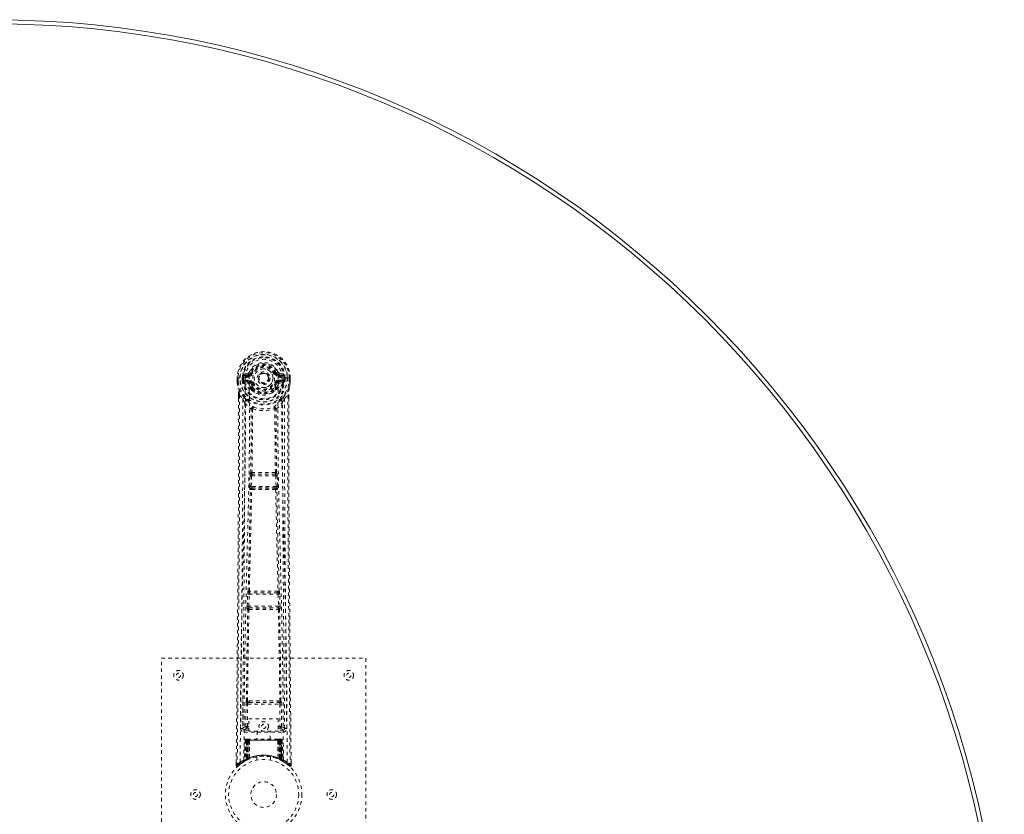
# Model space of a CAD drawing. Header units: inches. Extents: x 20.7 to 104.2, y 28.9 to 88.4.
# Tile 4 of 4: x 75.2 to 104.2, y 65 to 88.4. Entities that reach past the tile are written whole.
import ezdxf

# ---------------------------------------------------------------- set-up
doc = ezdxf.new("R2010")
doc.units = ezdxf.units.IN
doc.header["$MEASUREMENT"] = 0
doc.linetypes.add('SLD-Dashed', pattern=[0.075, 0.05, -0.025])
doc.linetypes.add('SLD-Solid', pattern=[0])

msp = doc.modelspace()

# ---------------------------------------------------------------- linework, layer by layer
at = {"color": 7, "linetype": 'SLD-Dashed', "lineweight": 0}
for p, q in [((81.628, 77.858), (81.629, 77.741)), ((81.632, 77.858), (81.628, 77.858)), ((81.63, 77.859), (81.63, 77.741)), ((81.686, 77.858), (81.632, 77.858)), ((81.658, 77.857), (81.659, 77.741)), ((81.709, 77.857), (81.686, 77.858)), ((81.714, 77.857), (81.709, 77.857)), ((81.865, 77.857), (81.714, 77.857)), ((81.78, 77.784), (81.78, 77.856)), ((81.78, 77.784), (81.809, 77.786)), ((81.78, 77.784), (81.78, 77.784)), ((81.815, 77.857), (81.809, 77.857)), ((81.809, 77.857), (81.809, 77.786)), ((81.81, 77.785), (81.815, 77.766)), ((81.815, 77.779), (81.815, 77.857)), ((81.951, 78.002), (81.833, 77.978)), ((81.85, 77.79), (81.85, 77.76)), ((81.85, 77.79), (81.979, 77.79)), ((81.863, 77.942), (81.979, 77.962)), ((81.863, 77.942), (81.863, 77.912)), ((81.979, 77.942), (81.863, 77.942)), ((81.979, 77.912), (81.863, 77.912)), ((81.979, 77.962), (81.979, 77.942)), ((81.979, 77.912), (81.979, 77.942)), ((81.979, 77.79), (81.979, 77.76)), ((81.984, 78.029), (82.039, 78.006)), ((82.035, 77.998), (82.039, 78.006)), ((82.039, 78.006), (82.061, 77.996)), ((82.564, 77.859), (82.565, 77.851)), ((82.565, 77.851), (82.564, 77.835)), ((82.755, 77.996), (82.777, 78.006)), ((82.777, 78.006), (82.781, 77.997)), ((82.837, 77.962), (82.953, 77.942)), ((82.837, 77.962), (82.837, 77.942)), ((82.953, 77.942), (82.837, 77.942)), ((82.837, 77.912), (82.837, 77.942)), ((82.953, 77.912), (82.837, 77.912)), ((82.837, 77.79), (82.837, 77.76)), ((82.837, 77.79), (82.966, 77.79)), ((82.984, 77.978), (82.865, 78.002)), ((82.951, 77.858), (82.951, 77.857)), ((83.102, 77.857), (82.951, 77.857)), ((82.953, 77.912), (82.953, 77.942)), ((82.966, 77.76), (82.966, 77.79)), ((83.001, 77.857), (83.007, 77.857)), ((83.001, 77.779), (83.001, 77.857)), ((83.006, 77.785), (83.001, 77.766)), ((83.007, 77.786), (83.007, 77.857)), ((83.007, 77.786), (83.036, 77.784)), ((83.037, 77.857), (83.036, 77.784)), ((83.036, 77.784), (83.036, 77.784)), ((83.037, 77.857), (83.037, 77.857)), ((83.108, 77.857), (83.102, 77.857)), ((83.131, 77.858), (83.108, 77.857)), ((83.184, 77.858), (83.131, 77.858)), ((83.158, 77.741), (83.158, 77.857)), ((83.188, 77.858), (83.184, 77.858)), ((83.186, 77.741), (83.187, 77.859)), ((83.188, 77.858), (83.187, 77.741)), ((81.629, 77.741), (81.629, 77.737)), ((81.815, 77.766), (81.815, 77.779)), ((81.821, 77.742), (81.825, 77.738)), ((81.835, 77.727), (81.825, 77.737)), ((81.835, 77.727), (81.95, 77.706)), ((81.979, 77.735), (81.85, 77.76)), ((81.85, 77.76), (81.979, 77.76)), ((81.979, 77.735), (81.979, 77.76)), ((82.034, 77.694), (82.027, 77.705)), ((82.061, 77.705), (82.034, 77.694)), ((82.037, 77.545), (82.036, 77.568)), ((82.055, 77.5), (82.044, 77.518)), ((82.06, 77.573), (82.06, 77.55)), ((82.782, 77.694), (82.755, 77.705)), ((82.756, 77.55), (82.756, 77.573)), ((82.773, 77.518), (82.761, 77.5)), ((82.779, 77.545), (82.78, 77.568)), ((82.789, 77.706), (82.782, 77.694)), ((82.966, 77.76), (82.837, 77.735)), ((82.837, 77.735), (82.837, 77.76)), ((82.837, 77.76), (82.966, 77.76)), ((82.866, 77.706), (82.981, 77.727)), ((82.992, 77.738), (82.981, 77.727)), ((82.981, 77.727), (82.981, 77.727)), ((82.981, 77.727), (82.981, 77.727)), ((82.992, 77.738), (82.995, 77.742)), ((83.001, 77.766), (83.001, 77.779)), ((83.187, 77.737), (83.187, 77.741)), ((81.671, 77.359), (81.671, 77.257)), ((81.673, 77.358), (81.673, 77.256)), ((81.701, 77.357), (81.797, 77.242)), ((81.857, 77.13), (81.797, 77.242)), ((83.019, 77.242), (82.96, 77.13)), ((83.019, 77.242), (83.115, 77.357)), ((83.143, 77.269), (83.144, 77.358)), ((83.145, 77.359), (83.145, 77.27)), ((81.998, 74.677), (82.01, 74.986)), ((82.01, 74.986), (82.012, 75.02)), ((82.029, 75.076), (82.028, 75.076)), ((82.042, 74.675), (82.054, 74.984)), ((82.054, 74.984), (82.762, 74.984)), ((82.072, 75.029), (82.073, 75.029)), ((82.744, 75.029), (82.072, 75.029)), ((82.743, 75.029), (82.744, 75.029)), ((82.762, 74.984), (82.774, 74.675)), ((82.788, 75.076), (82.787, 75.076)), ((82.807, 74.986), (82.804, 75.02)), ((82.819, 74.677), (82.807, 74.986)), ((82.774, 74.675), (82.042, 74.675)), ((82.065, 74.626), (82.052, 74.631)), ((82.052, 74.631), (82.764, 74.631)), ((82.764, 74.631), (82.751, 74.626)), ((82.02, 74.583), (82.008, 74.587)), ((82.796, 74.583), (82.808, 74.587)), ((81.928, 71.155), (81.939, 71.508)), ((81.953, 71.598), (81.952, 71.598)), ((81.973, 71.154), (81.984, 71.506)), ((81.984, 71.506), (82.833, 71.506)), ((81.997, 71.551), (81.997, 71.551)), ((82.819, 71.551), (81.997, 71.551)), ((82.819, 71.551), (82.819, 71.551)), ((82.833, 71.506), (82.843, 71.154)), ((82.864, 71.598), (82.863, 71.598)), ((82.888, 71.155), (82.877, 71.508)), ((82.843, 71.154), (81.973, 71.154)), ((81.935, 71.065), (81.941, 71.062)), ((81.986, 71.106), (81.98, 71.109)), ((81.98, 71.109), (82.836, 71.109)), ((82.836, 71.109), (82.83, 71.106)), ((82.875, 71.062), (82.881, 71.065)), ((79.408, 61.627), (79.408, 69.627)), ((79.408, 69.627), (85.408, 69.627)), ((85.408, 69.627), (85.408, 61.627)), ((81.799, 68.384), (81.792, 67.57)), ((81.884, 67.624), (81.891, 68.284)), ((81.929, 67.623), (81.936, 68.283)), ((81.982, 68.374), (81.933, 68.373)), ((81.936, 68.283), (82.881, 68.283)), ((81.945, 68.327), (81.992, 68.327)), ((81.992, 68.327), (82.824, 68.327)), ((82.824, 68.327), (82.872, 68.327)), ((82.883, 68.373), (82.834, 68.374)), ((82.881, 68.283), (82.888, 67.623)), ((82.932, 67.624), (82.925, 68.284)), ((83.024, 67.57), (83.017, 68.384)), ((81.971, 67.85), (82.832, 67.85)), ((81.971, 67.484), (81.971, 67.85)), ((82.832, 67.85), (82.832, 67.484)), ((81.791, 67.567), (81.795, 67.549)), ((81.792, 67.57), (81.792, 67.569)), ((81.792, 67.569), (81.792, 67.559)), ((81.836, 67.521), (81.836, 67.461)), ((81.971, 67.521), (81.836, 67.521)), ((81.836, 67.461), (82.98, 67.461)), ((81.929, 67.578), (81.929, 67.623)), ((81.971, 67.623), (81.929, 67.623)), ((81.971, 67.578), (81.929, 67.578)), ((82.832, 67.484), (81.971, 67.484)), ((82.213, 67.484), (82.213, 67.252)), ((82.603, 67.252), (82.603, 67.484)), ((82.832, 67.623), (82.888, 67.623)), ((82.832, 67.578), (82.888, 67.578)), ((82.98, 67.521), (82.832, 67.521)), ((82.932, 67.624), (82.888, 67.623)), ((82.888, 67.578), (82.888, 67.623)), ((82.98, 67.461), (82.98, 67.521)), ((83.021, 67.549), (83.025, 67.567)), ((83.024, 67.569), (83.024, 67.57)), ((83.024, 67.559), (83.024, 67.569)), ((81.862, 67.223), (81.841, 66.617)), ((81.875, 67.223), (81.854, 66.625)), ((81.875, 67.223), (81.862, 67.223)), ((81.896, 67.227), (81.873, 66.633)), ((81.893, 67.223), (81.873, 66.636)), ((81.892, 67.252), (81.889, 67.251)), ((81.96, 67.223), (81.893, 67.223)), ((81.894, 67.252), (81.894, 67.252)), ((81.901, 67.223), (81.9, 66.666)), ((81.901, 67.252), (81.901, 67.25)), ((81.906, 67.252), (81.901, 67.252)), ((81.915, 67.252), (81.905, 67.252)), ((81.906, 67.223), (82.911, 67.223)), ((81.906, 66.668), (81.906, 67.223)), ((81.914, 66.672), (81.914, 67.223)), ((81.919, 67.252), (81.915, 67.252)), ((81.918, 67.223), (81.918, 66.674)), ((82.898, 67.223), (81.918, 67.223)), ((81.99, 67.252), (81.923, 67.252)), ((81.933, 67.223), (81.932, 66.681)), ((81.936, 67.223), (81.933, 67.223)), ((81.936, 67.223), (82.88, 67.223)), ((81.936, 66.683), (81.936, 67.223)), ((81.941, 66.671), (81.96, 67.223)), ((81.962, 67.223), (81.942, 66.672)), ((81.96, 67.223), (81.962, 67.223)), ((81.985, 66.7), (81.99, 67.224)), ((81.992, 67.223), (81.987, 66.701)), ((81.992, 67.223), (81.99, 67.224)), ((82.824, 67.252), (81.992, 67.252)), ((82.824, 67.223), (81.992, 67.223)), ((82.826, 67.224), (82.824, 67.223)), ((82.829, 66.701), (82.824, 67.223)), ((82.893, 67.252), (82.826, 67.252)), ((82.826, 67.224), (82.831, 66.7)), ((82.855, 67.223), (82.856, 67.223)), ((82.874, 66.672), (82.855, 67.223)), ((82.923, 67.223), (82.856, 67.223)), ((82.856, 67.223), (82.875, 66.671)), ((82.883, 67.223), (82.88, 67.223)), ((82.88, 67.223), (82.88, 66.683)), ((82.884, 66.681), (82.883, 67.223)), ((82.901, 67.252), (82.897, 67.252)), ((82.898, 66.674), (82.898, 67.223)), ((82.911, 67.252), (82.901, 67.252)), ((82.902, 67.223), (82.902, 66.672)), ((82.915, 67.252), (82.91, 67.252)), ((82.911, 67.223), (82.911, 66.668)), ((82.916, 66.666), (82.916, 67.223)), ((82.943, 66.633), (82.92, 67.227)), ((82.923, 67.252), (82.923, 67.252)), ((82.923, 67.223), (82.943, 66.636)), ((82.928, 67.251), (82.924, 67.252)), ((82.941, 67.223), (82.962, 66.625)), ((82.954, 67.223), (82.941, 67.223)), ((82.954, 67.223), (82.976, 66.617)), ((81.602, 66.571), (81.601, 66.486)), ((81.651, 66.463), (81.753, 66.544)), ((81.762, 66.551), (81.823, 66.588)), ((81.826, 66.593), (81.839, 66.6)), ((81.841, 66.617), (81.854, 66.625)), ((81.858, 66.611), (81.924, 66.645)), ((81.873, 66.636), (81.941, 66.671)), ((81.88, 66.642), (81.885, 66.641)), ((81.9, 66.666), (81.906, 66.668)), ((81.913, 66.64), (81.9, 66.666)), ((81.913, 66.64), (81.904, 66.635)), ((81.918, 66.642), (81.906, 66.668)), ((81.918, 66.642), (81.913, 66.64)), ((81.926, 66.646), (81.914, 66.672)), ((81.93, 66.648), (81.918, 66.674)), ((81.944, 66.655), (81.918, 66.642)), ((81.924, 66.645), (81.925, 66.646)), ((81.926, 66.646), (81.93, 66.648)), ((81.944, 66.655), (81.932, 66.681)), ((81.948, 66.656), (81.936, 66.683)), ((81.942, 66.672), (81.941, 66.671)), ((81.985, 66.7), (81.987, 66.701)), ((81.988, 66.673), (81.991, 66.674)), ((82.208, 66.734), (82.208, 66.638)), ((82.608, 66.638), (82.608, 66.734)), ((82.825, 66.674), (82.828, 66.673)), ((82.829, 66.701), (82.831, 66.7)), ((82.88, 66.683), (82.868, 66.656)), ((82.872, 66.655), (82.868, 66.656)), ((82.884, 66.681), (82.872, 66.655)), ((82.875, 66.671), (82.874, 66.672)), ((82.875, 66.671), (82.943, 66.636)), ((82.898, 66.674), (82.886, 66.648)), ((82.886, 66.648), (82.89, 66.646)), ((82.902, 66.672), (82.89, 66.646)), ((82.891, 66.646), (82.892, 66.645)), ((82.892, 66.645), (82.958, 66.611)), ((82.911, 66.668), (82.898, 66.642)), ((82.903, 66.64), (82.898, 66.642)), ((82.916, 66.666), (82.903, 66.64)), ((82.911, 66.668), (82.916, 66.666)), ((82.962, 66.625), (82.976, 66.617)), ((82.977, 66.6), (82.99, 66.593)), ((83.215, 66.486), (83.214, 66.57)), ((81.601, 66.485), (81.631, 66.485))]:
    msp.add_line(p, q, dxfattribs=at)
at = {"color": 7, "linetype": 'SLD-Dashed', "lineweight": 0, "flags": 128}
for points in [[(81.982, 77.887), (81.988, 77.965), (82.011, 78.041), (82.05, 78.111), (82.104, 78.172), (82.169, 78.221), (82.244, 78.258), (82.324, 78.28), (82.408, 78.288), (82.492, 78.28), (82.572, 78.258), (82.647, 78.221), (82.713, 78.172), (82.766, 78.111), (82.806, 78.041), (82.828, 77.965), (82.834, 77.887)], [(81.628, 77.858), (81.628, 77.858), (81.629, 77.858), (81.632, 77.858), (81.635, 77.858), (81.64, 77.857), (81.646, 77.857), (81.652, 77.857), (81.658, 77.857)], [(81.72, 66.579), (81.726, 68.17), (81.744, 69.759), (81.774, 71.345), (81.812, 72.928), (81.842, 74.168), (81.865, 75.404), (81.875, 76.634), (81.865, 77.857)], [(81.81, 77.785), (81.81, 77.786), (81.809, 77.786)], [(81.815, 77.779), (81.831, 77.787), (81.85, 77.79)], [(81.863, 77.912), (81.84, 77.916), (81.82, 77.929)], [(81.829, 66.635), (81.835, 68.221), (81.856, 69.806), (81.889, 71.388), (81.929, 72.967), (81.961, 74.204), (81.985, 75.437), (81.995, 76.666), (81.982, 77.887)], [(82.089, 77.985), (82.084, 77.987), (82.079, 77.989), (82.074, 77.991), (82.07, 77.993), (82.066, 77.994), (82.064, 77.995), (82.062, 77.996), (82.061, 77.996)], [(82.727, 77.985), (82.732, 77.987), (82.737, 77.989), (82.742, 77.991), (82.746, 77.993), (82.75, 77.994), (82.752, 77.995), (82.754, 77.996), (82.755, 77.996)], [(82.987, 66.635), (82.981, 68.221), (82.96, 69.806), (82.927, 71.388), (82.887, 72.967), (82.855, 74.204), (82.831, 75.437), (82.822, 76.666), (82.834, 77.887)], [(83.096, 66.579), (83.091, 68.17), (83.072, 69.759), (83.042, 71.345), (83.004, 72.928), (82.974, 74.168), (82.951, 75.404), (82.941, 76.634), (82.951, 77.857)], [(82.996, 77.929), (82.977, 77.916), (82.953, 77.912)], [(82.966, 77.79), (82.985, 77.787), (83.001, 77.779)], [(83.007, 77.786), (83.007, 77.786), (83.006, 77.785)], [(83.007, 77.857), (83.01, 77.857), (83.017, 77.857), (83.026, 77.857), (83.037, 77.857)], [(83.158, 77.857), (83.164, 77.857), (83.171, 77.857), (83.176, 77.857), (83.181, 77.857), (83.184, 77.858), (83.187, 77.858), (83.188, 77.858), (83.188, 77.858)], [(81.629, 77.741), (81.642, 77.646), (81.658, 77.571)], [(81.629, 77.737), (81.63, 77.737), (81.632, 77.737), (81.635, 77.738), (81.638, 77.738), (81.643, 77.739), (81.648, 77.74), (81.653, 77.74), (81.659, 77.741)], [(81.659, 77.741), (81.652, 77.741), (81.646, 77.741), (81.64, 77.741), (81.636, 77.741), (81.632, 77.741), (81.63, 77.741), (81.629, 77.741), (81.629, 77.741)], [(81.629, 77.737), (81.641, 77.649), (81.659, 77.56)], [(81.658, 77.571), (81.658, 77.565), (81.659, 77.56)], [(81.839, 77.282), (81.739, 77.405), (81.659, 77.56)], [(81.977, 77.683), (81.964, 77.7), (81.95, 77.706)], [(82.036, 77.568), (82.006, 77.618), (81.977, 77.683)], [(82.034, 77.694), (82.06, 77.633), (82.089, 77.586)], [(82.055, 77.5), (82.13, 77.441), (82.181, 77.414)], [(82.089, 77.717), (82.084, 77.715), (82.079, 77.713), (82.074, 77.711), (82.07, 77.709), (82.066, 77.707), (82.064, 77.706), (82.062, 77.706), (82.061, 77.705)], [(82.635, 77.414), (82.686, 77.441), (82.761, 77.5)], [(82.727, 77.717), (82.732, 77.715), (82.737, 77.713), (82.742, 77.711), (82.746, 77.709), (82.75, 77.707), (82.752, 77.706), (82.754, 77.706), (82.755, 77.705)], [(82.78, 77.568), (82.811, 77.618), (82.839, 77.683)], [(82.839, 77.683), (82.852, 77.7), (82.866, 77.706)], [(82.977, 77.282), (83.077, 77.406), (83.157, 77.56)], [(83.157, 77.56), (83.174, 77.638), (83.187, 77.737)], [(83.157, 77.56), (83.158, 77.565), (83.159, 77.571)], [(83.187, 77.741), (83.188, 77.741), (83.186, 77.741), (83.184, 77.741), (83.18, 77.741), (83.176, 77.741), (83.17, 77.741), (83.164, 77.741), (83.158, 77.741)], [(83.187, 77.737), (83.186, 77.737), (83.184, 77.737), (83.181, 77.738), (83.178, 77.738), (83.173, 77.739), (83.168, 77.74), (83.163, 77.74), (83.158, 77.741)], [(83.187, 77.741), (83.174, 77.646), (83.159, 77.571)], [(81.671, 77.257), (81.669, 74.64), (81.651, 71.924), (81.627, 69.203), (81.601, 66.485)], [(81.701, 77.357), (81.702, 76.543), (81.702, 75.695), (81.699, 74.811), (81.696, 74.009), (81.693, 73.491), (81.689, 72.949), (81.685, 72.383), (81.681, 71.819), (81.677, 71.331), (81.671, 70.684), (81.665, 69.996), (81.658, 69.267), (81.651, 68.59), (81.631, 66.485)], [(81.671, 77.359), (81.671, 77.358), (81.672, 77.358), (81.674, 77.358), (81.678, 77.358), (81.683, 77.357), (81.689, 77.357), (81.695, 77.357), (81.701, 77.357)], [(81.797, 77.242), (81.797, 76.502), (81.796, 75.73), (81.793, 74.927), (81.789, 74.161), (81.784, 73.385), (81.778, 72.609), (81.772, 71.853), (81.766, 71.128), (81.759, 70.452), (81.752, 69.696), (81.745, 68.986), (81.738, 68.289), (81.731, 67.567)], [(83.085, 67.567), (83.081, 67.943), (83.077, 68.372), (83.073, 68.842), (83.068, 69.266), (83.066, 69.489), (83.064, 69.712), (83.062, 69.934), (83.06, 70.187), (83.057, 70.442), (83.055, 70.689), (83.05, 71.193), (83.046, 71.66), (83.042, 72.092), (83.039, 72.515), (83.035, 73.005), (83.029, 73.846), (83.024, 74.694), (83.021, 75.571), (83.019, 76.426), (83.019, 77.242)], [(83.115, 77.357), (83.114, 76.619), (83.114, 75.839), (83.116, 75.016), (83.12, 74.15), (83.124, 73.354), (83.13, 72.524), (83.131, 72.333), (83.133, 72.141), (83.134, 71.947), (83.136, 71.814), (83.137, 71.684), (83.138, 71.548), (83.139, 71.407), (83.143, 70.954), (83.148, 70.449), (83.153, 69.894), (83.156, 69.542), (83.16, 69.17), (83.164, 68.767), (83.167, 68.392), (83.172, 67.901), (83.176, 67.465), (83.179, 67.084), (83.182, 66.757), (83.185, 66.485)], [(83.115, 77.357), (83.121, 77.357), (83.127, 77.357), (83.133, 77.357), (83.138, 77.358), (83.142, 77.358), (83.144, 77.358), (83.145, 77.358), (83.145, 77.359)], [(83.145, 77.27), (83.147, 74.641), (83.165, 71.923), (83.189, 69.204), (83.215, 66.485)], [(81.857, 77.13), (81.848, 73.943), (81.822, 70.755), (81.791, 67.567)], [(81.857, 77.13), (81.941, 77.032), (82.038, 76.945)], [(81.935, 77.194), (81.944, 77.185), (81.95, 77.179)], [(82.029, 75.076), (82.04, 76.008), (82.04, 76.937)], [(82.086, 76.954), (82.081, 76.964), (82.074, 76.97), (82.067, 76.974), (82.059, 76.974), (82.051, 76.971), (82.045, 76.965), (82.04, 76.956), (82.038, 76.945)], [(82.076, 76.944), (82.075, 76.014), (82.065, 75.081)], [(82.086, 76.954), (82.08, 76.95), (82.077, 76.947), (82.076, 76.946), (82.076, 76.944)], [(82.778, 76.945), (82.776, 76.956), (82.771, 76.965), (82.765, 76.971), (82.758, 76.974), (82.75, 76.974), (82.742, 76.97), (82.735, 76.964), (82.73, 76.954)], [(82.74, 76.944), (82.74, 76.946), (82.739, 76.947), (82.737, 76.95), (82.73, 76.954)], [(82.751, 75.081), (82.741, 76.014), (82.74, 76.944)], [(82.787, 75.076), (82.777, 76.008), (82.776, 76.937)], [(82.778, 76.945), (82.875, 77.032), (82.96, 77.13)], [(82.867, 77.179), (82.872, 77.185), (82.881, 77.194)], [(83.025, 67.567), (82.994, 70.755), (82.968, 73.943), (82.96, 77.13)], [(82.01, 74.986), (82.015, 74.986), (82.025, 74.985), (82.039, 74.985), (82.054, 74.984)], [(82.054, 74.984), (82.055, 74.993), (82.056, 75.001), (82.061, 75.016), (82.066, 75.025), (82.069, 75.028), (82.071, 75.029), (82.072, 75.029)], [(82.762, 74.984), (82.77, 74.985), (82.778, 74.985), (82.785, 74.985), (82.791, 74.985), (82.797, 74.986), (82.801, 74.986), (82.805, 74.986), (82.807, 74.986)], [(81.998, 74.677), (81.999, 74.677), (82.003, 74.677), (82.007, 74.677), (82.013, 74.677), (82.019, 74.676), (82.026, 74.676), (82.034, 74.676), (82.042, 74.675)], [(82.052, 74.631), (82.047, 74.635), (82.044, 74.644), (82.042, 74.659), (82.042, 74.667), (82.042, 74.675)], [(82.774, 74.675), (82.775, 74.667), (82.774, 74.659), (82.773, 74.644), (82.769, 74.635), (82.764, 74.631)], [(82.774, 74.675), (82.782, 74.676), (82.79, 74.676), (82.797, 74.676), (82.803, 74.677), (82.809, 74.677), (82.813, 74.677), (82.817, 74.677), (82.819, 74.677)], [(81.953, 71.598), (81.988, 73.093), (82.02, 74.583)], [(81.987, 71.6), (82.023, 73.096), (82.056, 74.588)], [(82.76, 74.588), (82.793, 73.096), (82.829, 71.6)], [(82.863, 71.598), (82.828, 73.093), (82.796, 74.583)], [(81.939, 71.508), (81.941, 71.541), (81.941, 71.543)], [(81.939, 71.508), (81.941, 71.508), (81.944, 71.507), (81.948, 71.507), (81.954, 71.507), (81.96, 71.507), (81.968, 71.507), (81.975, 71.506), (81.984, 71.506)], [(81.957, 71.578), (81.956, 71.58), (81.953, 71.598)], [(82.833, 71.506), (82.841, 71.506), (82.849, 71.507), (82.856, 71.507), (82.862, 71.507), (82.868, 71.507), (82.872, 71.507), (82.876, 71.508), (82.877, 71.508)], [(82.877, 71.508), (82.875, 71.541), (82.875, 71.543)], [(81.928, 71.155), (81.93, 71.155), (81.933, 71.155), (81.937, 71.155), (81.943, 71.154), (81.949, 71.154), (81.957, 71.154), (81.965, 71.154), (81.973, 71.154)], [(82.843, 71.154), (82.852, 71.154), (82.859, 71.154), (82.867, 71.154), (82.873, 71.154), (82.879, 71.155), (82.883, 71.155), (82.886, 71.155), (82.888, 71.155)], [(81.9, 68.372), (81.917, 69.718), (81.941, 71.062)], [(81.933, 68.373), (81.95, 69.72), (81.975, 71.065)], [(82.841, 71.065), (82.866, 69.72), (82.883, 68.373)], [(82.916, 68.372), (82.899, 69.718), (82.875, 71.062)], [(81.891, 68.284), (81.895, 68.284), (81.906, 68.284), (81.92, 68.283), (81.936, 68.283)], [(81.945, 68.327), (81.928, 68.331), (81.917, 68.339)], [(81.982, 68.374), (82.194, 68.374), (82.408, 68.374), (82.623, 68.374), (82.834, 68.374)], [(81.992, 68.327), (82.196, 68.328), (82.402, 68.328), (82.614, 68.328), (82.824, 68.327)], [(82.881, 68.283), (82.896, 68.283), (82.911, 68.284), (82.921, 68.284), (82.925, 68.284)], [(81.884, 67.624), (81.815, 67.595), (81.794, 67.569)], [(81.836, 67.521), (81.86, 67.55), (81.929, 67.578)], [(81.884, 67.624), (81.889, 67.624), (81.899, 67.624), (81.913, 67.623), (81.929, 67.623)], [(82.888, 67.578), (82.957, 67.55), (82.98, 67.521)], [(83.025, 67.567), (83.001, 67.595), (82.932, 67.624)], [(81.862, 67.223), (81.864, 67.223), (81.873, 67.223), (81.886, 67.223), (81.901, 67.223)], [(81.914, 67.223), (81.9, 67.223), (81.887, 67.223), (81.879, 67.223), (81.875, 67.223)], [(81.893, 67.223), (81.894, 67.223), (81.896, 67.223), (81.899, 67.223), (81.904, 67.223), (81.91, 67.223), (81.917, 67.223), (81.925, 67.223), (81.933, 67.223)], [(81.915, 67.25), (81.911, 67.251), (81.908, 67.251), (81.907, 67.252), (81.907, 67.252)], [(81.972, 67.242), (81.965, 67.233), (81.962, 67.223)], [(81.99, 67.224), (81.975, 67.238), (81.972, 67.242)], [(82.826, 67.224), (82.841, 67.238), (82.844, 67.242)], [(82.855, 67.223), (82.851, 67.233), (82.844, 67.242)], [(82.883, 67.223), (82.891, 67.223), (82.899, 67.223), (82.906, 67.223), (82.912, 67.223), (82.917, 67.223), (82.921, 67.223), (82.922, 67.223), (82.923, 67.223)], [(82.894, 67.252), (82.892, 67.252), (82.891, 67.252)], [(82.909, 67.252), (82.909, 67.252), (82.908, 67.251), (82.906, 67.251), (82.902, 67.25)], [(82.941, 67.223), (82.938, 67.223), (82.929, 67.223), (82.917, 67.223), (82.902, 67.223)], [(82.916, 67.223), (82.931, 67.223), (82.943, 67.223), (82.952, 67.223), (82.954, 67.223)], [(82.923, 67.223), (82.922, 67.23), (82.921, 67.232)], [(82.942, 66.62), (82.936, 66.623), (82.903, 66.64)], [(82.945, 66.628), (82.943, 66.634), (82.943, 66.636)], [(82.982, 66.6), (82.975, 66.611), (82.971, 66.625)], [(82.975, 66.611), (82.974, 66.617), (82.974, 66.618)], [(81.604, 66.486), (81.606, 66.478), (81.61, 66.47), (81.615, 66.464), (81.621, 66.459), (81.628, 66.456), (81.636, 66.455), (81.643, 66.457), (81.649, 66.461)], [(83.185, 66.485), (83.177, 66.476), (83.171, 66.469), (83.166, 66.464), (83.165, 66.463)], [(83.167, 66.465), (83.174, 66.461), (83.182, 66.459), (83.19, 66.458), (83.198, 66.46), (83.205, 66.463), (83.21, 66.469), (83.213, 66.475), (83.215, 66.483)], [(83.215, 66.485), (83.214, 66.486), (83.213, 66.485), (83.206, 66.485), (83.196, 66.485), (83.191, 66.485), (83.185, 66.485)]]:
    msp.add_lwpolyline(points, dxfattribs=at)
at = {"color": 7, "linetype": 'SLD-Dashed', "lineweight": 0}
for centre, radius in [((82.408, 77.851), 0.7), ((82.408, 77.851), 0.69), ((82.408, 77.851), 0.623), ((82.408, 77.851), 0.32), ((82.408, 77.851), 0.275), ((82.408, 77.851), 0.188), ((82.408, 77.851), 0.156), ((82.408, 77.851), 0.142), ((82.408, 77.851), 0.14), ((82.408, 77.851), 0.138), ((79.908, 69.127), 0.141), ((79.908, 69.127), 0.0625), ((84.908, 69.127), 0.141), ((84.908, 69.127), 0.0625), ((82.408, 67.627), 0.14), ((82.408, 67.627), 0.0625), ((82.408, 65.627), 1.125), ((82.408, 65.627), 1.03), ((82.408, 65.627), 0.376), ((80.408, 65.627), 0.141), ((80.408, 65.627), 0.0625), ((84.408, 65.627), 0.141), ((84.408, 65.627), 0.0625)]:
    msp.add_circle(centre, radius, dxfattribs=at)
at = {"color": 7, "linetype": 'SLD-Solid', "lineweight": 15}
for radius in [29.75, 29.632, 29.632]:
    msp.add_arc((74.408, 58.627), radius, 270, 90, dxfattribs=at)
at = {"color": 7, "linetype": 'SLD-Dashed', "lineweight": 0}
for centre, radius, start, end in [((82.408, 77.851), 0.78, 0.5288, 179.4712), ((82.408, 77.851), 0.78, 0, 179.4852), ((82.408, 77.851), 0.75, 0.4563, 179.5437), ((82.408, 77.851), 0.629, 0.5444, 179.4556), ((82.408, 77.851), 0.599, 0.5443, 179.4557), ((82.408, 77.863), 0.543, 359.366, 180.634), ((82.408, 77.851), 0.459, 22.774, 157.226), ((82.408, 77.851), 0.4, 22.774, 157.226), ((82.408, 77.851), 0.376, 22.774, 157.226), ((82.408, 77.851), 0.346, 22.7741, 157.2259), ((82.408, 77.851), 0.275, 90.0002, 269.9998), ((82.408, 77.851), 0.275, 270.0001, 89.9999), ((81.803, 78.751), 0.895, 268.5067, 270.4045), ((82.408, 77.851), 0.632, 186.0642, 353.9358), ((82.408, 77.851), 0.602, 186.2697, 353.7303), ((82.408, 77.851), 0.593, 172.3909, 179.4476), ((82.024, 77.902), 0.206, 158.3418, 172.3393), ((81.862, 77.972), 0.0299, 167.8919, 271.9521), ((81.981, 77.646), 0.242, 89.7357, 118.8241), ((81.98, 77.992), 0.0301, 162.3473, 268.5789), ((81.942, 78.046), 0.0455, 281.3566, 337.4664), ((81.973, 78.034), 0.0715, 274.7845, 329.7544), ((81.979, 78.031), 0.089, 270, 337.226), ((81.979, 78.031), 0.119, 270.0006, 337.2258), ((81.979, 77.671), 0.119, 22.7753, 89.9991), ((82.837, 78.031), 0.119, 202.7732, 270.0004), ((82.837, 77.671), 0.119, 89.9999, 157.2257), ((82.837, 78.031), 0.089, 202.774, 270), ((82.264, 79.305), 1.397, 291.5567, 293.9898), ((82.843, 78.033), 0.0714, 210.3089, 265.2541), ((82.874, 78.046), 0.0455, 202.536, 258.6411), ((82.833, 77.638), 0.249, 61.7039, 89.8627), ((82.836, 77.992), 0.0301, 271.4524, 17.6236), ((82.954, 77.972), 0.0299, 268.0458, 12.1101), ((82.792, 77.902), 0.206, 7.6623, 21.6592), ((82.408, 77.851), 0.593, 0.5524, 7.6091), ((81.659, 77.741), 0.03, 180.2178, 185.2738), ((82.408, 77.851), 0.787, 188.3239, 351.6761), ((80.47, 77.387), 1.202, 358.6565, 8.8137), ((82.408, 77.851), 0.758, 188.3239, 351.6761), ((78.079, 76.718), 3.678, 10.0112, 13.2371), ((81.899, 77.774), 0.0843, 185.4013, 202.6208), ((81.849, 77.729), 0.0305, 89.04, 156.1673), ((82.276, 77.946), 0.497, 204.8143, 243.6301), ((82.215, 77.947), 0.439, 210.069, 246.0864), ((81.98, 77.705), 0.0299, 91.0467, 179.0059), ((82.008, 77.678), 0.031, 31.5905, 170.0538), ((81.979, 77.671), 0.089, 22.774, 90), ((81.977, 77.678), 0.0567, 28.2325, 87.9759), ((82.067, 77.565), 0.0305, 43.9322, 174.3705), ((82.058, 77.522), 0.0505, 88.2693, 115.7562), ((82.059, 77.5), 0.0506, 88.2568, 115.6749), ((82.081, 77.541), 0.0444, 175.0126, 212.6938), ((82.095, 77.495), 0.0404, 127.2254, 172.6878), ((82.088, 77.549), 0.0371, 89.2723, 139.8327), ((82.408, 77.862), 0.453, 219.7481, 320.2511), ((82.093, 77.551), 0.0326, 181.6527, 227.8147), ((82.408, 77.851), 0.376, 202.774, 337.226), ((82.408, 77.888), 0.494, 226.9723, 313.0279), ((82.408, 77.851), 0.346, 202.7737, 337.2263), ((82.408, 77.845), 0.411, 219.0115, 320.9885), ((82.408, 77.851), 0.157, 245.1542, 290.0596), ((82.343, 77.847), 0.465, 325.836, 340.7964), ((82.749, 77.565), 0.0305, 5.6303, 136.0684), ((82.728, 77.549), 0.0371, 40.1622, 90.7331), ((82.723, 77.551), 0.0326, 312.1666, 358.3661), ((82.721, 77.495), 0.0404, 7.3165, 52.7703), ((82.837, 77.671), 0.089, 90, 157.226), ((82.758, 77.522), 0.0504, 64.22, 91.7557), ((82.758, 77.5), 0.0507, 64.3294, 91.7401), ((82.544, 77.941), 0.491, 296.1267, 335.5127), ((82.735, 77.541), 0.0444, 327.3949, 5.001), ((82.601, 77.947), 0.44, 293.9343, 329.9021), ((82.808, 77.678), 0.031, 10.1669, 148.1976), ((82.839, 77.679), 0.0565, 91.9524, 151.5709), ((82.836, 77.705), 0.0299, 0.9957, 88.9494), ((82.967, 77.729), 0.0305, 23.8317, 90.9609), ((82.887, 77.782), 0.115, 339.7068, 352.266), ((86.737, 76.718), 3.678, 166.7622, 169.9881), ((84.346, 77.387), 1.202, 171.188, 181.3419), ((82.259, 76.795), 0.643, 130.7353, 135.9153), ((83.382, 78.855), 2.203, 225.5684, 228.9424), ((82.408, 77.832), 0.476, 241.4719, 298.5269), ((81.435, 78.854), 2.202, 311.0566, 314.4334), ((82.556, 76.794), 0.644, 44.0904, 49.2603), ((81.917, 77.127), 0.0608, 58.0308, 177.6184), ((82.676, 77.688), 0.887, 215.0289, 230.8697), ((82.099, 76.941), 0.0608, 73.458, 176.3321), ((82.026, 76.938), 0.0143, 356.6571, 32.4354), ((82.073, 76.864), 0.0795, 87.4947, 113.9411), ((82.163, 76.936), 0.0786, 126.2619, 166.6759), ((82.408, 77.865), 0.965, 250.5263, 289.4748), ((82.408, 77.792), 0.844, 249.7732, 290.227), ((82.14, 77.688), 0.888, 309.1315, 324.97), ((82.717, 76.941), 0.0608, 3.6699, 106.5417), ((82.653, 76.936), 0.0786, 13.3264, 53.7379), ((82.743, 76.864), 0.0795, 66.0539, 92.5073), ((82.79, 76.938), 0.0143, 147.5542, 183.3571), ((82.899, 77.127), 0.0608, 2.3799, 121.9726), ((82.105, 75.024), 0.0933, 145.8683, 182.4632), ((82.073, 75.074), 0.0451, 177.8559, 268.9597), ((82.059, 74.992), 0.089, 86.1819, 109.6168), ((82.074, 75.075), 0.0451, 177.8491, 268.9534), ((82.151, 75.069), 0.0873, 171.8126, 206.8067), ((82.408, 42.347), 32.736, 89.3991, 90.6007), ((82.408, 41.661), 33.37, 89.4251, 90.5749), ((82.665, 75.069), 0.0872, 333.1884, 8.1949), ((82.742, 75.075), 0.0451, 271.047, 2.1506), ((82.743, 75.074), 0.0451, 271.0449, 2.141), ((82.704, 74.986), 0.0588, 357.8327, 46.6341), ((82.757, 74.993), 0.088, 70.2499, 93.952), ((82.711, 75.024), 0.0933, 357.5335, 34.1341), ((82.16, 74.65), 0.165, 170.5942, 202.3662), ((82.053, 74.585), 0.0451, 90.8636, 177.5113), ((82.066, 74.581), 0.0451, 90.8968, 177.3973), ((82.116, 74.595), 0.0607, 148.3032, 186.2235), ((82.408, 107.518), 32.893, 269.4021, 270.5979), ((82.751, 74.581), 0.0451, 2.6019, 89.1039), ((82.699, 74.594), 0.0612, 353.9377, 31.5389), ((82.763, 74.585), 0.0451, 2.4839, 89.1397), ((82.656, 74.65), 0.165, 337.6312, 9.4054), ((82.05, 74.496), 0.0919, 86.0213, 108.5466), ((82.408, 111.614), 37.028, 269.4553, 270.5445), ((82.766, 74.496), 0.092, 71.4673, 93.9885), ((82.059, 71.547), 0.118, 154.6419, 182.0186), ((81.997, 71.596), 0.0451, 178.3741, 269.3669), ((81.979, 71.476), 0.125, 86.4439, 102.2393), ((81.997, 71.595), 0.0433, 202.7738, 270.2221), ((82.046, 71.512), 0.0626, 141.5426, 185.5178), ((82.056, 71.589), 0.0697, 170.9165, 213.0644), ((82.408, 38.027), 33.576, 89.2814, 90.7186), ((82.408, 38.203), 33.351, 89.2944, 90.7056), ((82.76, 71.589), 0.0697, 326.9388, 9.0803), ((82.818, 71.596), 0.0451, 270.6384, 1.6249), ((82.819, 71.596), 0.0451, 270.6353, 1.6251), ((82.77, 71.512), 0.0626, 354.4839, 38.4529), ((82.837, 71.477), 0.123, 77.6603, 93.6565), ((82.757, 71.547), 0.118, 357.9901, 25.3629), ((82.148, 71.127), 0.222, 172.882, 196.3582), ((82.031, 71.14), 0.0601, 166.896, 211.4041), ((82.785, 71.14), 0.0601, 328.605, 13.0919), ((82.668, 71.127), 0.222, 343.6404, 7.1209), ((81.98, 71.063), 0.0451, 90.5596, 178.0559), ((81.986, 71.061), 0.0451, 90.5794, 178.0293), ((81.967, 70.929), 0.136, 86.7422, 101.1117), ((82.031, 71.072), 0.0567, 143.3852, 187.52), ((82.408, 107.198), 36.136, 269.3136, 270.6865), ((82.408, 104.129), 33.026, 269.2675, 270.7325), ((82.83, 71.061), 0.0451, 1.9676, 89.4236), ((82.784, 71.072), 0.057, 352.6084, 36.4895), ((82.836, 71.063), 0.0451, 1.9441, 89.4404), ((82.849, 70.93), 0.136, 78.8585, 93.2839), ((82.18, 68.297), 0.289, 164.9821, 182.646), ((81.926, 68.115), 0.258, 88.4478, 95.7727), ((81.939, 68.37), 0.0384, 177.0828, 235.357), ((82.009, 68.367), 0.0757, 175.351, 211.8358), ((82.013, 68.291), 0.0773, 151.6257, 185.4596), ((82.046, 68.364), 0.0652, 170.5378, 213.5535), ((82.77, 68.364), 0.0652, 326.4379, 9.4347), ((82.808, 68.367), 0.075, 328.0043, 4.8076), ((82.87, 68.373), 0.0456, 271.9231, 359.0007), ((82.804, 68.291), 0.0773, 354.535, 28.3818), ((82.89, 68.116), 0.258, 84.2216, 91.5578), ((82.636, 68.297), 0.289, 357.3486, 15.0234), ((81.773, 70.43), 2.863, 269.1588, 270.3594), ((81.836, 67.566), 0.105, 179.3645, 270.083), ((81.836, 67.566), 0.045, 202.0113, 269.9792), ((81.929, 67.623), 0.0451, 179.6196, 269.5728), ((82.887, 67.623), 0.0451, 270.426, 0.3571), ((82.98, 67.566), 0.105, 269.9129, 0.6402), ((82.98, 67.566), 0.045, 270.0189, 337.9907), ((83.043, 70.443), 2.877, 269.6434, 270.8384), ((81.892, 67.222), 0.03, 90.0055, 178.0052), ((81.893, 67.221), 0.0305, 110.714, 177.6408), ((81.905, 67.222), 0.03, 113.5042, 178.0175), ((81.906, 67.22), 0.0315, 89.3117, 122.3697), ((81.923, 67.222), 0.03, 90.0615, 178.068), ((81.928, 67.217), 0.0353, 81.8076, 170.6823), ((81.923, 67.367), 0.119, 255.9055, 259.5653), ((82.316, 67.23), 0.411, 176.9428, 180.9816), ((82.769, 67.226), 0.855, 178.4249, 180.219), ((82.342, 67.23), 0.424, 177.041, 180.9577), ((82.376, 67.23), 0.444, 177.1711, 180.9112), ((82.38, 67.23), 0.444, 177.1774, 180.9141), ((81.99, 67.222), 0.0299, 90.1876, 178.2054), ((81.993, 67.225), 0.0266, 90.7956, 141.4531), ((82.824, 67.225), 0.0265, 38.3693, 89.3845), ((82.826, 67.222), 0.0299, 1.7991, 89.8124), ((82.438, 67.23), 0.442, 359.0787, 2.8344), ((82.442, 67.23), 0.442, 359.0834, 2.839), ((82.893, 67.222), 0.03, 1.9311, 89.9371), ((82.476, 67.23), 0.422, 359.0399, 2.9753), ((82.48, 67.23), 0.422, 359.0352, 2.9707), ((82.504, 67.23), 0.407, 358.9909, 3.0707), ((82.911, 67.22), 0.0315, 57.9465, 90.685), ((82.895, 67.362), 0.114, 280.0893, 283.9911), ((82.097, 67.226), 0.818, 359.7658, 1.6405), ((82.911, 67.222), 0.03, 1.976, 66.5664), ((82.924, 67.222), 0.03, 1.9997, 89.9942), ((82.923, 67.221), 0.0305, 2.3612, 69.3724), ((82.406, 65.587), 1.206, 124.6779, 131.8741), ((82.408, 65.626), 1.158, 47.8714, 132.1369), ((82.404, 65.633), 1.12, 124.6372, 132.1024), ((82.393, 65.393), 1.364, 114.449, 119.5855), ((81.75, 66.579), 0.03, 180.2601, 304.0771), ((82.408, 65.627), 1.128, 119.5272, 124.6572), ((81.811, 66.618), 0.03, 301.0742, 358.018), ((82.408, 65.595), 1.19, 60.8801, 119.1199), ((81.87, 66.647), 0.0429, 197.0188, 245.8178), ((81.824, 66.626), 0.0299, 300.302, 358.0956), ((82.265, 65.873), 0.843, 118.7981, 120.3431), ((82.4, 65.99), 0.841, 126.4857, 131.73), ((82.408, 65.627), 1.128, 60.4733, 119.5267), ((82.382, 66.017), 0.806, 125.5296, 130.925), ((81.857, 66.768), 0.137, 269.4091, 293.5135), ((81.843, 66.637), 0.0299, 299.2521, 358.1963), ((82.392, 66.009), 0.814, 124.3889, 129.6283), ((81.889, 66.748), 0.109, 271.2455, 300.4827), ((82.408, 65.628), 1.155, 64.2142, 115.7858), ((82.408, 65.628), 1.155, 64.9104, 115.0896), ((81.911, 66.672), 0.0297, 295.5236, 358.5279), ((81.913, 66.673), 0.0297, 295.4492, 358.5215), ((82.3, 65.86), 0.87, 113.5597, 115.4817), ((82.408, 65.628), 1.155, 65.8865, 114.1135), ((82.365, 66.074), 0.732, 121.2388, 125.2451), ((81.959, 66.684), 0.031, 340.2181, 31.697), ((82.408, 65.664), 1.12, 67.9255, 112.0745), ((81.958, 66.683), 0.0345, 344.838, 31.0435), ((82.858, 66.683), 0.0345, 148.961, 195.1624), ((82.857, 66.684), 0.0311, 148.3237, 199.6376), ((82.45, 66.073), 0.734, 54.7592, 58.7639), ((82.415, 65.64), 1.113, 60.7493, 65.7404), ((82.903, 66.673), 0.0297, 181.4764, 244.5493), ((82.905, 66.672), 0.0297, 181.4735, 244.4787), ((82.42, 66.004), 0.821, 50.3925, 55.5903), ((82.434, 66.016), 0.806, 49.0773, 54.467), ((82.397, 65.605), 1.154, 59.9242, 63.9562), ((82.416, 65.989), 0.841, 48.2721, 53.5144), ((82.487, 65.764), 0.969, 59.6361, 62.5091), ((82.973, 66.637), 0.0299, 181.8016, 240.7461), ((82.973, 66.637), 0.03, 196.8833, 241.2352), ((82.992, 66.626), 0.0299, 181.9113, 239.6991), ((82.946, 66.647), 0.0429, 294.1634, 342.9969), ((82.408, 65.627), 1.127, 55.3407, 60.4748), ((83.025, 66.654), 0.0707, 211.4602, 238.8912), ((82.4, 65.613), 1.144, 58.932, 59.7993), ((83.006, 66.618), 0.03, 181.9783, 238.9253), ((82.422, 65.391), 1.366, 60.42, 65.546), ((83.066, 66.579), 0.03, 235.9251, 359.7399), ((82.412, 65.632), 1.12, 47.8969, 55.3621), ((82.414, 65.593), 1.199, 48.1027, 55.3379), ((81.631, 66.485), 0.03, 179.4691, 312.1527), ((81.687, 66.515), 0.0638, 208.6153, 235.7918), ((83.185, 66.485), 0.03, 227.848, 0.5292)]:
    msp.add_arc(centre, radius, start, end, dxfattribs=at)

doc.saveas('drawing.dxf')
